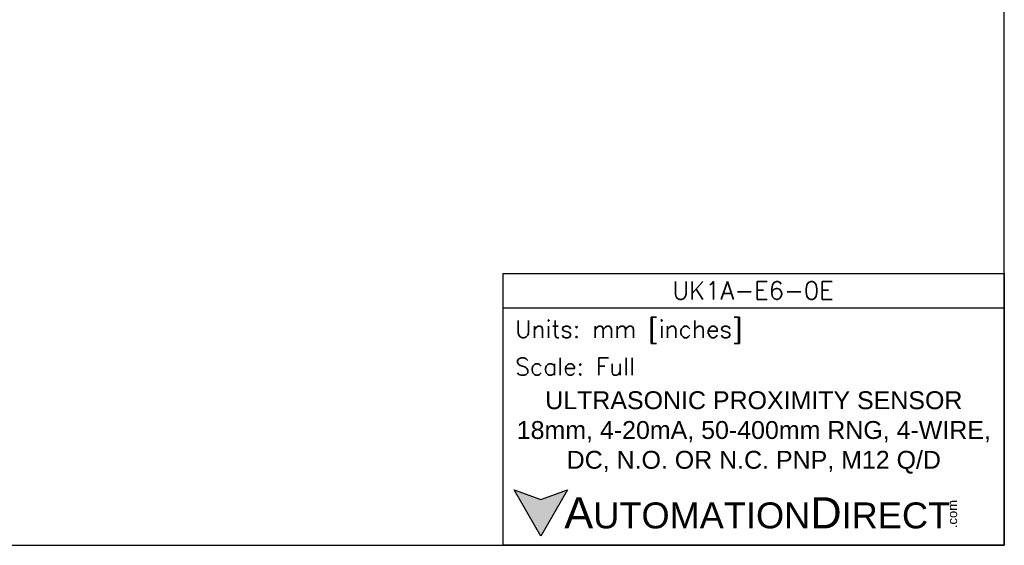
# Model space of a CAD drawing. Header units: inches. Extents: x 0 to 279, y 0 to 216.
# Tile 2 of 8: x 100 to 279, y 0 to 95. Entities that reach past the tile are written whole.
import ezdxf

# ---------------------------------------------------------------- set-up
doc = ezdxf.new("R2010")
doc.units = ezdxf.units.IN
doc.header["$LTSCALE"] = 10
doc.header["$MEASUREMENT"] = 0
doc.layers.add('Text', color=140, linetype='Continuous')
doc.styles.add('\\M+2ABAC\\M+2A6A11', font='txt')
doc.styles.add('ROMANS', font='romans.shx')

msp = doc.modelspace()

# ---------------------------------------------------------------- hatches: boundary and pattern name
at = {"layer": 'Text'}
msp.add_hatch(color=256, dxfattribs=at).paths.add_polyline_path([(199.93, 10.07), (195.08, 8.31), (190.23, 10.07), (195.08, 1.67)])

# ---------------------------------------------------------------- linework, layer by layer
at = {"layer": 'Defpoints'}
msp.add_lwpolyline([(279.4, 215.9), (0, 215.9), (0, 0), (279.4, 0)], close=True, dxfattribs=at)
at = {"layer": 'Text'}
msp.add_line((188.28, 43.12), (279.4, 43.12), dxfattribs=at)
for points in [[(188.28, 0), (188.28, 49.4), (279.4, 49.4), (279.4, 0)], [(199.93, 10.07), (195.08, 1.67), (190.23, 10.07), (195.08, 8.31)]]:
    msp.add_lwpolyline(points, close=True, dxfattribs=at)

# ---------------------------------------------------------------- texts
at = {"layer": 'Text', "linetype": 'Continuous', "insert": (233.7, 46.3), "char_height": 3.248, "width": 61.1425, "attachment_point": 5, "style": 'ROMANS'}
msp.add_mtext('UK1A-E6-0E', dxfattribs=at)
at = {"layer": 'Text', "attachment_point": 4}
for s, insert, char_height, width, style in [(' Units: mm [inches]', (188.28, 38.75), 3.1404, 91.118, 'ROMANS'), (' Scale: Full', (188.28, 32.47), 3.1404, 91.118, 'ROMANS'), ('{\\fArial|b0|i0|c0|p34;     \\H1.2x;A\\H0.8333x;UTOMATION\\H1.2x;D\\H0.8333x;IRECT}', (190.23, 5.87), 4.7106, 79.7962, '\\M+2ABAC\\M+2A6A11')]:
    msp.add_mtext(s, dxfattribs=dict(at, insert=insert, char_height=char_height, width=width, style=style))
at = {"layer": 'Text', "linetype": 'Continuous', "insert": (233.84, 20.5), "char_height": 3.2482, "width": 86.1018, "attachment_point": 5}
msp.add_mtext('{\\fArial|b0|i0|c0|p34;ULTRASONIC PROXIMITY SENSOR\\P18mm, 4-20mA, 50-400mm RNG, 4-WIRE, DC, N.O. OR N.C. PNP, M12 Q/D}', dxfattribs=at)
at = {"layer": 'Text', "insert": (269.12, 3.11), "char_height": 1.6958, "width": 5.0253, "attachment_point": 1, "rotation": 90, "style": '\\M+2ABAC\\M+2A6A11'}
msp.add_mtext('{\\fArial|b0|i0|c0|p34;.com}', dxfattribs=at)

doc.saveas('drawing.dxf')
